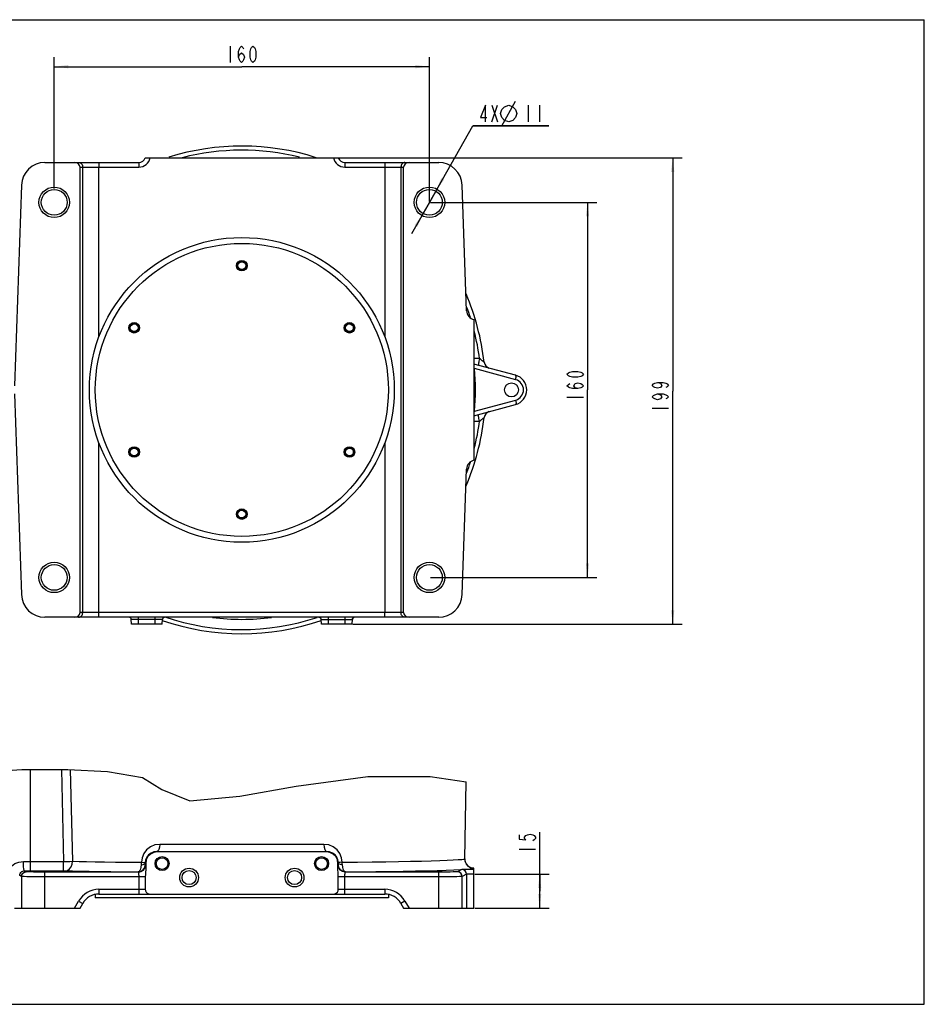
# Model space of a CAD drawing. Header units: millimetres. Extents: x 0 to 594, y 0 to 420.
# Tile 2 of 2: x 208 to 594, y 0 to 420. Entities that reach past the tile are written whole.
import ezdxf

# ---------------------------------------------------------------- set-up
doc = ezdxf.new("R2010")
doc.units = ezdxf.units.MM
doc.header["$LTSCALE"] = 32.67
doc.layers.get('0').update_dxf_attribs({"linetype": 'CONTINUOUS'})
for name, color, linetype in [('010008810001_DXF_DIMENSION', 7, 'CONTINUOUS'), ('010008810001_DXF_FORMAT', 7, 'CONTINUOUS'), ('010018810000DXF_CONTINUOUS_LINE', 7, 'CONTINUOUS'), ('010218810000DXF_CONTINUOUS_LINE', 7, 'CONTINUOUS')]:
    doc.layers.add(name, color=color, linetype=linetype)
doc.styles.get("Standard").update_dxf_attribs({"font": 'txt', "width": 0.7})
doc.dimstyles.new('DIMSTYLE_1', dxfattribs={"dimtxt": 7, "dimasz": 6, "dimexe": 2, "dimexo": 0.2, "dimgap": 0.875, "dimtad": 1, "dimdsep": 46, "dimtxsty": 'Standard', "dimblk": '_FILLED', "dimblk1": '_FILLED', "dimblk2": '_FILLED', "dimcen": 0.09, "dimclrt": 5, "dimazin": 2, "dimtp": 0.01, "dimtm": 0.01, "dimtfac": 1, "dimtofl": 0, "dimtmove": 0, "dimatfit": 3, "dimldrblk": '_FILLED', "dimfxl": 0, "dimtolj": 1, "dimarcsym": 0})
doc.dimstyles.new('DIMSTYLE_2', dxfattribs={"dimtxt": 7, "dimasz": 6, "dimexe": 2, "dimexo": 0.2, "dimtad": 1, "dimdsep": 46, "dimtxsty": 'Standard', "dimblk": '_FILLED', "dimblk1": '_FILLED', "dimblk2": '_FILLED', "dimcen": 0.09, "dimclrt": 5, "dimazin": 2, "dimtp": 0.01, "dimtm": 0.01, "dimtfac": 1, "dimtmove": 0, "dimatfit": 2, "dimldrblk": '_FILLED', "dimfxl": 0, "dimtolj": 1, "dimarcsym": 0})
doc.dimstyles.new('DIMSTYLE_4', dxfattribs={"dimtxt": 7, "dimasz": 6, "dimexe": 2, "dimexo": 0.2, "dimgap": 0.875, "dimtad": 1, "dimdec": 0, "dimdsep": 46, "dimtxsty": 'Standard', "dimblk": '_FILLED', "dimblk1": '_FILLED', "dimblk2": '_FILLED', "dimcen": 0.09, "dimclrt": 5, "dimazin": 2, "dimtp": 0.01, "dimtm": 0.01, "dimtfac": 1, "dimtdec": 0, "dimtofl": 0, "dimtmove": 0, "dimatfit": 3, "dimldrblk": '_FILLED', "dimfxl": 0, "dimtolj": 1, "dimarcsym": 0})

# ---------------------------------------------------------------- blocks, each defined once
blk = doc.blocks.new('_FILLED')
at = {"color": 0, "linetype": 'ByBlock'}
blk.add_solid([(0, 0), (-1, 0.117), (-1, -0.117)], dxfattribs=at)
blk = doc.blocks.new('*D1')
at = {"layer": '010008810001_DXF_DIMENSION', "color": 2, "linetype": 'Continuous'}
for p, q in [((222.97, 347.99), (222.97, 403.96)), ((382.97, 342.49), (382.97, 403.96)), ((222.97, 399.96), (302.97, 399.96)), ((382.97, 399.96), (302.97, 399.96))]:
    blk.add_line(p, q, dxfattribs=at)
at = {"layer": '010008810001_DXF_DIMENSION', "color": 2, "linetype": 'Continuous', "xscale": 6, "yscale": 6, "zscale": 6, "rotation": 180}
blk.add_blockref('_FILLED', (222.97, 399.96), dxfattribs=at)
at = {"layer": '010008810001_DXF_DIMENSION', "color": 2, "linetype": 'Continuous', "xscale": 6, "yscale": 6, "zscale": 6}
blk.add_blockref('_FILLED', (382.97, 399.96), dxfattribs=at)
blk = doc.blocks.new('*D2')
at = {"layer": '010008810001_DXF_DIMENSION', "color": 2, "linetype": 'Continuous'}
for p, q in [((382.97, 342.09), (401.48, 374.73)), ((401.48, 374.73), (433.82, 374.73)), ((433.82, 374.73), (401.48, 374.73)), ((385.68, 346.88), (382.97, 342.09)), ((385.68, 346.88), (385.68, 346.88)), ((382.97, 342.09), (375.32, 328.61)), ((380.26, 337.31), (382.97, 342.09)), ((380.26, 337.31), (380.26, 337.31))]:
    blk.add_line(p, q, dxfattribs=at)
at = {"layer": '010008810001_DXF_DIMENSION', "color": 2, "linetype": 'Continuous', "xscale": 6, "yscale": 6, "zscale": 6}
for p, rotation in [((385.68, 346.88), 240.4360152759), ((380.26, 337.31), 60.4360152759)]:
    blk.add_blockref('_FILLED', p, dxfattribs=dict(at, rotation=rotation))
blk = doc.blocks.new('*D3')
at = {"layer": '010008810001_DXF_DIMENSION', "color": 2, "linetype": 'Continuous'}
for p, q in [((383.37, 342.09), (454.38, 342.09)), ((450.38, 342.09), (450.38, 262.09)), ((450.38, 182.09), (450.38, 262.09)), ((383.37, 182.09), (454.38, 182.09))]:
    blk.add_line(p, q, dxfattribs=at)
at = {"layer": '010008810001_DXF_DIMENSION', "color": 2, "linetype": 'Continuous', "xscale": 6, "yscale": 6, "zscale": 6}
for p, rotation in [((450.38, 342.09), 90), ((450.38, 182.09), 270)]:
    blk.add_blockref('_FILLED', p, dxfattribs=dict(at, rotation=rotation))
blk = doc.blocks.new('*D4')
at = {"layer": '010008810001_DXF_DIMENSION', "color": 2, "linetype": 'Continuous'}
for p, q in [((342.45, 361.09), (490.71, 361.09)), ((486.71, 361.09), (486.71, 261.59)), ((486.71, 162.09), (486.71, 261.59)), ((350.37, 162.09), (490.71, 162.09))]:
    blk.add_line(p, q, dxfattribs=at)
at = {"layer": '010008810001_DXF_DIMENSION', "color": 2, "linetype": 'Continuous', "xscale": 6, "yscale": 6, "zscale": 6}
for p, rotation in [((486.71, 361.09), 90), ((486.71, 162.09), 270)]:
    blk.add_blockref('_FILLED', p, dxfattribs=dict(at, rotation=rotation))
blk = doc.blocks.new('*D6')
at = {"layer": '010008810001_DXF_DIMENSION', "color": 2, "linetype": 'Continuous'}
for p, q in [((429.98, 48.3), (429.98, 73.47)), ((402.37, 55.56), (433.98, 55.56)), ((429.98, 55.56), (429.98, 48.3)), ((429.98, 41.05), (429.98, 48.3)), ((402.37, 41.05), (433.98, 41.05))]:
    blk.add_line(p, q, dxfattribs=at)
at = {"layer": '010008810001_DXF_DIMENSION', "color": 2, "linetype": 'Continuous', "xscale": 6, "yscale": 6, "zscale": 6}
for p, rotation in [((429.98, 55.56), 90), ((429.98, 41.05), 270)]:
    blk.add_blockref('_FILLED', p, dxfattribs=dict(at, rotation=rotation))

msp = doc.modelspace()

# ---------------------------------------------------------------- linework, layer by layer
at = {"color": 2, "linetype": 'Continuous'}
for p, q in [((192.047, 99.083), (209.174, 100.113)), ((209.174, 100.113), (228.774, 100.201)), ((228.774, 100.201), (245.749, 99.335)), ((245.749, 99.335), (260.625, 96.795)), ((260.625, 96.795), (268.869, 91.609)), ((326.148, 93.041), (356.649, 97.125)), ((356.649, 97.125), (383.289, 97.106)), ((383.289, 97.106), (398.614, 94.941)), ((302.153, 88.724), (326.148, 93.041)), ((268.869, 91.609), (280.738, 86.825)), ((280.738, 86.825), (302.153, 88.724))]:
    msp.add_line(p, q, dxfattribs=at)
at = {"layer": '010008810001_DXF_DIMENSION', "color": 5, "linetype": 'Continuous'}
for p, q in [((297.933, 408.713), (297.933, 401.713)), ((409.609, 376.479), (412.059, 383.479)), ((409.609, 383.479), (412.059, 376.479)), ((413.867, 374.729), (419.7, 385.229)), ((425.067, 383.479), (425.067, 376.479)), ((429.967, 383.479), (429.967, 376.479)), ((441.634, 258.944), (448.634, 258.944)), ((477.958, 254.222), (484.958, 254.222)), ((421.23, 66.119), (428.23, 66.119))]:
    msp.add_line(p, q, dxfattribs=at)
for points in [[(301.608, 404.046), (301.915, 405.213), (302.833, 405.796), (303.752, 405.213), (304.058, 404.046), (303.752, 402.879), (303.446, 402.296), (302.833, 401.713), (302.221, 402.296), (301.915, 402.879), (301.608, 404.046), (301.608, 406.379), (301.915, 407.546), (302.221, 408.129), (302.833, 408.713), (303.446, 408.129), (303.752, 407.546)], [(307.733, 401.713), (307.121, 402.296), (306.815, 402.879), (306.508, 404.046), (306.508, 406.379), (306.815, 407.546), (307.121, 408.129), (307.733, 408.713), (308.346, 408.129), (308.652, 407.546), (308.958, 406.379), (308.958, 404.046), (308.652, 402.879), (308.346, 402.296), (307.733, 401.713)], [(406.852, 376.479), (406.852, 383.479), (404.709, 378.229), (407.465, 378.229)], [(413.284, 379.979), (413.867, 381.729), (415.034, 382.896), (416.784, 383.479), (418.534, 382.896), (419.7, 381.729), (420.284, 379.979), (419.7, 378.229), (418.534, 377.063), (416.784, 376.479), (415.034, 377.063), (413.867, 378.229), (413.284, 379.979)], [(448.634, 268.744), (448.051, 268.132), (447.468, 267.826), (446.301, 267.519), (443.968, 267.519), (442.801, 267.826), (442.218, 268.132), (441.634, 268.744), (442.218, 269.357), (442.801, 269.663), (443.968, 269.969), (446.301, 269.969), (447.468, 269.663), (448.051, 269.357), (448.634, 268.744)], [(446.301, 262.619), (445.134, 262.926), (444.551, 263.844), (445.134, 264.763), (446.301, 265.069), (447.468, 264.763), (448.051, 264.457), (448.634, 263.844), (448.051, 263.232), (447.468, 262.926), (446.301, 262.619), (443.968, 262.619), (442.801, 262.926), (442.218, 263.232), (441.634, 263.844), (442.218, 264.457), (442.801, 264.763)], [(480.291, 265.247), (481.458, 264.941), (482.041, 264.022), (481.458, 263.103), (480.291, 262.797), (479.125, 263.103), (478.541, 263.41), (477.958, 264.022), (478.541, 264.635), (479.125, 264.941), (480.291, 265.247), (482.625, 265.247), (483.791, 264.941), (484.375, 264.635), (484.958, 264.022), (484.375, 263.41), (483.791, 263.103)], [(480.291, 260.347), (481.458, 260.041), (482.041, 259.122), (481.458, 258.203), (480.291, 257.897), (479.125, 258.203), (478.541, 258.51), (477.958, 259.122), (478.541, 259.735), (479.125, 260.041), (480.291, 260.347), (482.625, 260.347), (483.791, 260.041), (484.375, 259.735), (484.958, 259.122), (484.375, 258.51), (483.791, 258.203)], [(421.23, 72.244), (421.23, 70.406), (424.147, 70.1), (423.563, 70.712), (423.563, 71.325), (424.147, 71.937), (424.73, 72.244), (425.897, 72.55), (427.063, 72.244), (427.647, 71.937), (428.23, 71.325), (428.23, 70.712), (427.647, 70.1), (427.063, 69.794)]]:
    msp.add_lwpolyline(points, dxfattribs=at)
at = {"layer": '010008810001_DXF_FORMAT', "color": 7, "linetype": 'Continuous'}
for p, q in [((0, 420), (594, 420)), ((594, 0), (594, 420)), ((0, 0), (594, 0))]:
    msp.add_line(p, q, dxfattribs=at)
at = {"layer": '010018810000DXF_CONTINUOUS_LINE', "color": 7, "linetype": 'Continuous'}
for p, q in [((219.015, 359.092), (258.987, 359.092)), ((233.97, 167.092), (233.97, 357.092)), ((261.816, 361.092), (344.125, 361.092)), ((346.953, 359.092), (386.926, 359.092)), ((371.97, 167.092), (371.97, 357.092)), ((209.021, 349.441), (206.031, 263.837)), ((398.791, 295.868), (396.92, 349.441)), ((401.97, 292.092), (401.97, 232.092)), ((419.653, 268.37), (401.97, 273.108)), ((206.031, 260.347), (209.021, 174.743)), ((401.97, 251.075), (419.653, 255.813)), ((396.92, 174.743), (398.791, 228.316)), ((386.926, 165.092), (219.015, 165.092)), ((255.97, 162.092), (255.781, 164.252)), ((268.97, 162.092), (269.159, 164.252)), ((269.16, 164.253), (269.227, 164.517)), ((336.97, 162.092), (336.781, 164.252)), ((349.97, 162.092), (350.159, 164.252)), ((350.159, 164.252), (350.235, 164.535)), ((268.97, 162.092), (255.97, 162.092)), ((349.97, 162.092), (336.97, 162.092)), ((398.041, 62.11), (398.614, 94.941)), ((338.971, 65.048), (266.97, 65.048)), ((261.97, 60.049), (261.97, 57.318)), ((343.97, 57.318), (343.97, 60.049)), ((401.97, 41.048), (401.97, 58.041)), ((261.816, 54.39), (261.816, 49.048)), ((344.125, 49.048), (344.125, 54.39)), ((242.053, 47.048), (363.888, 47.048)), ((233.97, 41.048), (235.125, 43.048)), ((370.816, 43.048), (371.97, 41.048)), ((206.001, 41.048), (233.97, 41.048)), ((371.97, 41.048), (401.97, 41.048))]:
    msp.add_line(p, q, dxfattribs=at)
at = {"layer": '010018810000DXF_CONTINUOUS_LINE', "color": 9, "linetype": 'Continuous'}
for p, q in [((233.97, 357.092), (258.987, 357.092)), ((235.125, 167.092), (235.125, 357.092)), ((242.053, 359.092), (242.053, 357.092)), ((242.053, 284.766), (242.053, 357.092)), ((258.987, 359.092), (258.987, 357.092)), ((346.953, 359.092), (346.953, 357.092)), ((346.953, 357.092), (371.97, 357.092)), ((363.888, 359.092), (363.888, 357.092)), ((363.888, 357.092), (363.888, 284.766)), ((370.816, 357.092), (370.816, 167.092)), ((419.753, 266.439), (402.2, 271.142)), ((402.2, 253.042), (419.753, 257.745)), ((242.053, 167.092), (242.053, 239.418)), ((363.888, 239.418), (363.888, 167.092)), ((371.97, 167.092), (233.97, 167.092)), ((242.053, 165.092), (242.053, 167.092)), ((269.113, 164.179), (255.828, 164.179)), ((258.97, 162.092), (258.97, 165.092)), ((265.97, 162.092), (265.97, 165.092)), ((336.828, 164.179), (350.113, 164.179)), ((339.97, 162.092), (339.97, 165.092)), ((346.97, 162.092), (346.97, 165.092)), ((363.888, 165.092), (363.888, 167.092)), ((212.698, 100.129), (212.698, 56.932)), ((226.011, 100.189), (226.91, 60.932)), ((229.834, 100.147), (230.711, 60.995)), ((266.97, 65.048), (266.834, 65.184)), ((338.971, 65.048), (339.107, 65.184)), ((209.824, 60.93), (212.698, 60.932)), ((212.698, 60.932), (226.91, 60.932)), ((226.91, 56.932), (226.91, 60.932)), ((261.97, 60.049), (261.77, 60.25)), ((261.788, 59.502), (261.901, 59.389)), ((343.97, 60.049), (344.171, 60.25)), ((344.04, 59.389), (344.152, 59.502)), ((398.037, 62.102), (398.041, 62.11)), ((209.021, 54.524), (208.25, 54.91)), ((211.02, 56.524), (210.206, 56.93)), ((212.698, 56.932), (226.91, 56.932)), ((219.015, 41.048), (219.015, 56.389)), ((258.902, 56.389), (219.015, 56.389)), ((258.789, 56.502), (258.902, 56.389)), ((347.039, 56.389), (347.152, 56.502)), ((386.926, 56.389), (347.039, 56.389)), ((386.926, 41.048), (386.926, 56.389)), ((396.792, 57.459), (394.921, 56.524)), ((398.791, 55.459), (396.92, 54.524)), ((398.791, 55.459), (398.791, 41.048)), ((401.396, 57.853), (401.97, 57.985)), ((209.021, 54.524), (209.021, 41.048)), ((261.816, 54.39), (219.015, 54.39)), ((258.987, 54.39), (258.987, 47.048)), ((386.926, 54.39), (344.125, 54.39)), ((346.953, 47.048), (346.953, 54.39)), ((396.92, 41.048), (396.92, 54.524)), ((242.053, 49.048), (242.053, 47.048)), ((242.053, 49.048), (261.816, 49.048)), ((344.125, 49.048), (363.888, 49.048)), ((363.888, 49.048), (363.888, 47.048)), ((231.661, 41.048), (233.393, 44.048)), ((233.393, 44.048), (235.125, 43.048)), ((372.548, 44.048), (370.816, 43.048)), ((372.548, 44.048), (374.28, 41.048))]:
    msp.add_line(p, q, dxfattribs=at)
at = {"layer": '010018810000DXF_CONTINUOUS_LINE', "color": 7, "linetype": 'Continuous'}
for points in [[(255.029, 165.073), (255.348, 164.946), (255.595, 164.72), (255.738, 164.456), (255.782, 164.251)], [(269.227, 164.517), (269.405, 164.79), (269.671, 164.99), (269.978, 165.084)], [(335.844, 165.092), (336.185, 165.028), (336.517, 164.81), (336.711, 164.523), (336.782, 164.251)], [(350.235, 164.535), (350.439, 164.825), (350.756, 165.028)], [(266.97, 65.048), (265.425, 64.803), (264.031, 64.093), (262.925, 62.988), (262.215, 61.594), (261.97, 60.049)], [(343.97, 60.049), (343.726, 61.594), (343.016, 62.988), (341.91, 64.093), (340.516, 64.803), (338.971, 65.048)], [(217.471, 56.652), (217.526, 56.665), (217.968, 56.692), (218.814, 56.715), (219.997, 56.732), (221.421, 56.744), (222.97, 56.748)], [(222.97, 56.556), (221.421, 56.56), (219.997, 56.571), (218.814, 56.589), (217.968, 56.612), (217.526, 56.638), (217.471, 56.652)], [(222.97, 56.748), (224.52, 56.744), (225.944, 56.732), (227.127, 56.715), (227.973, 56.692), (228.414, 56.665), (228.47, 56.652)], [(228.47, 56.652), (228.414, 56.638), (227.973, 56.612), (227.127, 56.589), (225.944, 56.571), (224.52, 56.56), (222.97, 56.556)], [(261.97, 57.318), (261.926, 56.32), (261.851, 55.348), (261.816, 54.39)], [(344.125, 54.39), (344.092, 55.318), (344.017, 56.286), (343.97, 57.318)], [(377.471, 56.652), (377.526, 56.665), (377.968, 56.692), (378.814, 56.715), (379.997, 56.732), (381.421, 56.744), (382.97, 56.748)], [(382.97, 56.556), (381.421, 56.56), (379.997, 56.571), (378.814, 56.589), (377.968, 56.612), (377.526, 56.638), (377.471, 56.652)], [(382.97, 56.748), (384.52, 56.744), (385.944, 56.732), (387.127, 56.715), (387.973, 56.692), (388.414, 56.665), (388.47, 56.652)], [(388.47, 56.652), (388.414, 56.638), (387.973, 56.612), (387.127, 56.589), (385.944, 56.571), (384.52, 56.56), (382.97, 56.556)], [(261.816, 49.048), (261.916, 48.439), (262.213, 47.88), (262.672, 47.435), (263.248, 47.148), (263.886, 47.048)], [(342.054, 47.048), (342.693, 47.148), (343.269, 47.435), (343.728, 47.88), (344.025, 48.44), (344.125, 49.048)]]:
    msp.add_lwpolyline(points, dxfattribs=at)
at = {"layer": '010018810000DXF_CONTINUOUS_LINE', "color": 9, "linetype": 'Continuous'}
for points in [[(267.938, 68.236), (265.896, 67.973), (263.987, 67.167), (262.374, 65.897), (261.168, 64.287), (260.416, 62.472), (260.126, 60.575)], [(267.938, 68.236), (267.855, 67.083), (267.615, 66.098), (267.257, 65.431), (266.834, 65.184)], [(338.003, 68.236), (331.507, 68.194), (324.513, 68.16), (317.344, 68.135), (310.177, 68.12), (302.988, 68.115), (295.775, 68.12), (288.58, 68.135), (281.475, 68.16), (274.561, 68.193), (267.938, 68.236)], [(338.003, 68.236), (338.086, 67.083), (338.326, 66.098), (338.684, 65.431), (339.107, 65.184)], [(345.815, 60.574), (345.524, 62.475), (344.772, 64.29), (343.564, 65.9), (341.95, 67.17), (340.039, 67.974), (338.003, 68.236)], [(266.834, 65.184), (265.51, 65.025), (264.274, 64.527), (263.23, 63.739), (262.448, 62.738), (261.961, 61.607), (261.772, 60.421)], [(344.169, 60.421), (343.98, 61.607), (343.493, 62.738), (342.711, 63.739), (341.666, 64.528), (340.429, 65.025), (339.107, 65.184)], [(202.953, 54.91), (203.143, 56.313), (203.726, 57.683), (204.734, 58.952), (206.156, 59.999), (207.906, 60.689), (209.824, 60.93)], [(210.207, 56.93), (210.09, 57.143), (209.984, 57.718), (209.899, 58.601), (209.844, 59.707), (209.824, 60.93)], [(226.91, 60.932), (228.329, 60.957), (229.631, 60.979), (230.711, 60.995)], [(227.67, 56.926), (228.614, 57.137), (229.464, 57.722), (230.137, 58.623), (230.567, 59.751), (230.711, 60.995)], [(230.711, 60.995), (233.581, 60.937), (236.781, 60.878), (240.381, 60.817), (244.457, 60.756), (249.095, 60.694), (254.35, 60.633), (260.126, 60.575)], [(258.789, 56.502), (259.937, 56.731), (260.91, 57.381), (261.56, 58.354), (261.788, 59.502)], [(260.071, 59.482), (259.935, 58.528), (259.723, 57.703), (259.448, 57.064), (259.129, 56.654), (258.789, 56.502)], [(258.902, 56.389), (260.049, 56.618), (261.022, 57.268), (261.673, 58.241), (261.901, 59.389)], [(260.126, 60.575), (260.111, 60.026), (260.071, 59.482)], [(260.071, 59.482), (260.958, 59.673), (261.55, 59.94), (261.77, 60.25)], [(260.126, 60.575), (260.986, 60.521), (261.56, 60.467), (261.772, 60.421)], [(261.772, 60.421), (261.77, 60.335), (261.77, 60.25)], [(261.77, 60.25), (261.772, 60.011), (261.775, 59.803), (261.779, 59.643), (261.783, 59.54), (261.788, 59.502)], [(261.901, 59.389), (261.921, 59.234), (261.94, 58.82), (261.957, 58.17), (261.97, 57.318)], [(343.97, 57.318), (343.984, 58.169), (344.001, 58.819), (344.02, 59.234), (344.04, 59.389)], [(347.039, 56.389), (345.892, 56.618), (344.919, 57.268), (344.268, 58.241), (344.04, 59.389)], [(344.152, 59.502), (344.157, 59.54), (344.162, 59.643), (344.166, 59.803), (344.169, 60.011), (344.171, 60.25)], [(347.152, 56.502), (346.004, 56.731), (345.031, 57.381), (344.381, 58.354), (344.152, 59.502)], [(345.815, 60.575), (344.954, 60.521), (344.381, 60.467), (344.169, 60.421)], [(344.171, 60.25), (344.171, 60.335), (344.169, 60.421)], [(345.87, 59.482), (344.983, 59.673), (344.391, 59.941), (344.171, 60.25)], [(345.815, 60.574), (352.308, 60.641), (358.501, 60.715), (364.355, 60.799), (369.833, 60.89), (374.904, 60.988), (379.535, 61.094), (383.699, 61.206), (387.371, 61.323), (390.528, 61.445), (393.151, 61.572), (395.224, 61.701), (396.735, 61.833), (397.674, 61.967), (398.037, 62.102)], [(345.87, 59.482), (345.83, 60.026), (345.815, 60.574)], [(347.152, 56.502), (346.812, 56.654), (346.493, 57.064), (346.218, 57.703), (346.006, 58.528), (345.87, 59.482)], [(401.97, 58.033), (400.737, 58.25), (399.631, 58.837), (398.761, 59.737), (398.211, 60.862), (398.037, 62.102)], [(208.25, 54.91), (208.303, 55.378), (208.467, 55.837), (208.753, 56.263), (209.157, 56.615), (209.657, 56.848), (210.206, 56.93)], [(209.021, 54.524), (209.173, 55.289), (209.607, 55.938), (210.255, 56.371), (211.02, 56.524)], [(210.206, 56.93), (211.451, 56.932), (212.698, 56.932)], [(219.015, 56.389), (217.279, 56.393), (215.619, 56.402), (214.122, 56.418), (212.86, 56.44), (211.894, 56.465), (211.271, 56.494), (211.02, 56.524)], [(226.91, 56.932), (227.193, 56.932), (227.455, 56.929), (227.67, 56.926)], [(227.67, 56.926), (230.695, 56.867), (234.072, 56.807), (237.875, 56.746), (242.188, 56.684), (247.103, 56.622), (252.676, 56.56), (258.789, 56.502)], [(258.902, 56.389), (258.924, 56.314), (258.945, 56.11), (258.962, 55.792), (258.976, 55.38), (258.985, 54.902), (258.987, 54.39)], [(346.953, 54.39), (346.956, 54.901), (346.965, 55.379), (346.978, 55.791), (346.996, 56.109), (347.017, 56.314), (347.039, 56.389)], [(347.152, 56.502), (353.799, 56.566), (360.15, 56.638), (366.167, 56.718), (371.813, 56.806), (377.057, 56.902), (381.867, 57.004), (386.215, 57.112), (390.076, 57.226), (393.428, 57.345), (396.25, 57.467), (398.527, 57.593), (400.246, 57.722), (401.396, 57.853)], [(394.921, 56.524), (394.67, 56.494), (394.047, 56.465), (393.081, 56.44), (391.819, 56.418), (390.321, 56.402), (388.662, 56.393), (386.926, 56.389)], [(396.92, 54.524), (396.768, 55.289), (396.334, 55.938), (395.686, 56.371), (394.921, 56.524)], [(401.97, 57.559), (400.628, 57.553), (399.39, 57.542), (398.338, 57.526), (397.528, 57.506), (397.002, 57.483), (396.792, 57.459)], [(398.791, 55.459), (398.638, 56.224), (398.205, 56.873), (397.557, 57.307), (396.792, 57.459)], [(401.97, 55.558), (401.132, 55.551), (400.371, 55.539), (399.73, 55.523), (399.238, 55.504), (398.92, 55.482), (398.791, 55.459)], [(219.015, 54.39), (216.838, 54.393), (214.766, 54.403), (212.898, 54.419), (211.322, 54.44), (210.116, 54.466), (209.336, 54.494), (209.021, 54.524)], [(396.92, 54.524), (396.605, 54.494), (395.825, 54.466), (394.618, 54.44), (393.043, 54.419), (391.175, 54.403), (389.103, 54.393), (386.926, 54.39)]]:
    msp.add_lwpolyline(points, dxfattribs=at)
at = {"layer": '010018810000DXF_CONTINUOUS_LINE', "color": 7, "linetype": 'Continuous'}
for centre, radius in [((222.97, 342.092), 6.5), ((222.97, 342.092), 5.5), ((382.97, 342.092), 6.5), ((382.97, 342.092), 5.5), ((302.97, 262.092), 65), ((302.97, 315.092), 2), ((302.97, 315.092), 1.65), ((257.071, 288.592), 2), ((257.071, 288.592), 1.65), ((348.87, 288.592), 2), ((348.87, 288.592), 1.65), ((417.97, 262.092), 3), ((257.071, 235.592), 2), ((257.071, 235.592), 1.65), ((348.87, 235.592), 2), ((348.87, 235.592), 1.65), ((302.97, 209.092), 2), ((302.97, 209.092), 1.65), ((222.97, 182.092), 6.5), ((222.97, 182.092), 5.5), ((382.97, 182.092), 6.5), ((382.97, 182.092), 5.5), ((268.97, 60.048), 3), ((336.97, 60.048), 3), ((268.97, 60.048), 2.5), ((336.97, 60.048), 2.5), ((280.47, 54.048), 4), ((280.47, 54.048), 3), ((325.47, 54.048), 4), ((325.47, 54.048), 3)]:
    msp.add_circle(centre, radius, dxfattribs=at)
for centre, radius, start, end in [((302.97, 262.092), 104, 72.25198, 107.41831), ((219.015, 349.092), 10, 90, 178), ((258.987, 362.092), 3, 270, 340.52878), ((346.953, 362.092), 3, 199.47122, 270), ((386.926, 349.092), 10, 2, 90), ((302.97, 262.092), 104, 6.52795, 23.17568), ((402.789, 296.007), 4, 182, 258.19853), ((409.277, 274.257), 3, 186.52792, 254.99993), ((417.97, 262.092), 6.5, 285, 75), ((409.277, 249.927), 3, 105, 173.47205), ((302.97, 262.092), 104, 336.82433, 353.47205), ((402.789, 228.176), 4, 101.80147, 178), ((219.015, 175.092), 10, 182, 270), ((386.926, 175.092), 10, 270, 358), ((302.97, 262.092), 104, 250.96771, 289.01263), ((402.041, 62.04), 4, 178.99998, 268.99477), ((242.053, 39.048), 8, 90, 150), ((363.888, 39.048), 8, 30, 90)]:
    msp.add_arc(centre, radius, start, end, dxfattribs=at)
at = {"layer": '010018810000DXF_CONTINUOUS_LINE', "color": 9, "linetype": 'Continuous'}
for centre, radius, start, end in [((302.97, 262.092), 102.252, 76.07564, 104.40484), ((258.987, 362.092), 5, 270, 348.46304), ((346.953, 362.092), 5, 191.53696, 270), ((302.97, 262.092), 102.252, 17.58389, 20.11987), ((302.97, 262.092), 102.252, 7.49369, 14.15818), ((388.001, -220.459), 496.156, 88.11182, 88.38786), ((410.45, 189.017), 82.538, 95.73621, 95.90824), ((413.047, 276.546), 12.118, 203.9005, 206.48292), ((302.408, 262.092), 100.202, 354.81811, 5.18189), ((418.588, 262.092), 4.5, 285.00118, 74.99873), ((410.45, 335.166), 82.537, 264.09182, 264.26385), ((413.048, 247.638), 12.119, 153.5171, 156.09933), ((387.031, 776.392), 527.92, 271.62045, 271.87988), ((302.97, 262.092), 102.252, 345.84181, 352.50631), ((302.97, 262.092), 102.252, 339.88012, 342.41645), ((254.848, 164.117), 0.974, 59.6526, 66.54884), ((254.802, 164.085), 1.03, 19.36386, 23.27244), ((254.803, 164.086), 1.029, 14.38673, 19.36688), ((254.818, 164.089), 1.014, 9.75948, 14.38922), ((254.844, 164.094), 0.987, 4.95228, 9.76272), ((270.097, 164.094), 0.987, 170.18557, 175.0476), ((270.123, 164.089), 1.014, 165.60984, 170.18926), ((270.139, 164.085), 1.03, 156.33857, 165.60694), ((270.106, 164.1), 0.994, 124.97703, 139.88191), ((270.093, 164.118), 0.972, 116.81877, 124.93694), ((302.97, 262.092), 102.252, 251.27848, 288.32084), ((302.97, 262.092), 97.882, 262.6519, 277.43541), ((335.83, 164.092), 1.001, 4.98819, 14.41747), ((351.111, 164.092), 1.001, 165.58336, 175.01166), ((351.139, 164.085), 1.03, 154.18138, 165.6073), ((351.114, 164.097), 1.002, 147.1236, 154.18265), ((351.102, 164.104), 0.989, 138.42851, 147.08205), ((351.106, 164.101), 0.994, 125.76997, 138.42323), ((351.094, 164.116), 0.974, 118.54729, 125.74812), ((351.093, 164.117), 0.973, 114.44862, 118.52398), ((242.053, 39.048), 10, 90, 150), ((363.888, 39.048), 10, 30, 90)]:
    msp.add_arc(centre, radius, start, end, dxfattribs=at)
at = {"layer": '010018810000DXF_CONTINUOUS_LINE', "color": 7, "linetype": 'Continuous'}
for centre, major_axis, start_param, end_param in [((231.661, 357.092), (-2.309, 0), 3.1415927, 4.712389), ((374.28, 357.092), (-2.309, 0), -1.5707963, 0), ((231.661, 167.092), (2.309, 0), -1.5707963, 0), ((374.28, 167.092), (2.309, 0), 3.1415927, 4.712389)]:
    msp.add_ellipse(centre, major_axis=major_axis, ratio=0.8660254, start_param=start_param, end_param=end_param, dxfattribs=at)
at = {"layer": '010018810000DXF_CONTINUOUS_LINE', "color": 9, "linetype": 'Continuous'}
for points, knots in [([(233.393, 359.092), (233.62, 359.092), (234.089, 358.982), (234.663, 358.526), (235.039, 357.864), (235.125, 357.351), (235.125, 357.092)], [0, 0, 0, 0, 0.2332175, 0.4765998, 0.733672, 1, 1, 1, 1]), ([(372.548, 359.092), (372.321, 359.092), (371.852, 358.982), (371.278, 358.526), (370.902, 357.864), (370.816, 357.351), (370.816, 357.092)], [0, 0, 0, 0, 0.2332175, 0.4765998, 0.733672, 1, 1, 1, 1]), ([(404.349, 275.427), (404.256, 275.072), (404.098, 274.414), (403.95, 273.63), (403.886, 273.119), (403.874, 272.848), (403.88, 272.683), (403.919, 272.586), (403.947, 272.579)], [0, 0, 0, 0, 0.3787913, 0.6972186, 0.8194125, 0.911402, 0.9706699, 1, 1, 1, 1]), ([(406.296, 273.915), (406.294, 273.921), (406.271, 273.929), (406.24, 273.962), (406.176, 274.005), (406.096, 274.068), (405.997, 274.143), (405.838, 274.265), (405.614, 274.438), (405.322, 274.664), (404.896, 274.996), (404.57, 275.252), (404.349, 275.427)], [0, 0, 0, 0, 0.0066559, 0.026015, 0.0571887, 0.0989994, 0.1499025, 0.2083497, 0.3429972, 0.4945001, 0.6571214, 1, 1, 1, 1]), ([(419.753, 266.439), (419.809, 266.671), (419.89, 267.107), (419.925, 267.63), (419.888, 267.98), (419.835, 268.201), (419.736, 268.348), (419.653, 268.37)], [0, 0, 0, 0, 0.354834, 0.6562684, 0.7762132, 0.8725279, 1, 1, 1, 1]), ([(419.753, 257.745), (419.809, 257.513), (419.89, 257.077), (419.925, 256.554), (419.888, 256.203), (419.835, 255.983), (419.736, 255.836), (419.653, 255.813)], [0, 0, 0, 0, 0.3548336, 0.6562677, 0.7762125, 0.8725273, 1, 1, 1, 1]), ([(404.349, 248.756), (404.256, 249.112), (404.098, 249.77), (403.95, 250.554), (403.886, 251.065), (403.874, 251.336), (403.88, 251.501), (403.919, 251.598), (403.947, 251.605)], [0, 0, 0, 0, 0.3787962, 0.6972256, 0.819419, 0.911407, 0.9706722, 1, 1, 1, 1]), ([(404.349, 248.757), (404.57, 248.931), (404.896, 249.188), (405.322, 249.52), (405.614, 249.746), (405.838, 249.918), (405.997, 250.041), (406.096, 250.116), (406.176, 250.178), (406.24, 250.222), (406.271, 250.255), (406.294, 250.263), (406.296, 250.268)], [0, 0, 0, 0, 0.3428834, 0.5055055, 0.6570109, 0.79166, 0.8501072, 0.9010083, 0.9428144, 0.9739827, 0.9933407, 1, 1, 1, 1]), ([(233.393, 165.092), (233.62, 165.092), (234.089, 165.202), (234.663, 165.657), (235.039, 166.32), (235.125, 166.833), (235.125, 167.092)], [0, 0, 0, 0, 0.2332175, 0.4765998, 0.733672, 1, 1, 1, 1]), ([(255.828, 164.179), (255.815, 164.179), (255.785, 164.2), (255.783, 164.233), (255.781, 164.252)], [0, 0, 0, 0, 0.3944442, 1, 1, 1, 1]), ([(269.159, 164.252), (269.158, 164.234), (269.156, 164.2), (269.126, 164.179), (269.113, 164.179)], [0, 0, 0, 0, 0.6074347, 1, 1, 1, 1]), ([(336.781, 164.252), (336.783, 164.233), (336.785, 164.2), (336.815, 164.179), (336.828, 164.179)], [0, 0, 0, 0, 0.6056729, 1, 1, 1, 1]), ([(350.113, 164.179), (350.125, 164.179), (350.156, 164.2), (350.158, 164.233), (350.159, 164.252)], [0, 0, 0, 0, 0.3941869, 1, 1, 1, 1]), ([(372.548, 165.092), (372.321, 165.092), (371.852, 165.202), (371.278, 165.657), (370.902, 166.32), (370.816, 166.833), (370.816, 167.092)], [0, 0, 0, 0, 0.2332175, 0.4765998, 0.733672, 1, 1, 1, 1])]:
    msp.add_open_spline(points, degree=3, knots=knots, dxfattribs=at)
for points in [[(255.339, 164.957), (255.447, 164.894), (255.544, 164.809), (255.62, 164.71)], [(255.62, 164.71), (255.672, 164.644), (255.715, 164.57), (255.748, 164.492)], [(269.346, 164.741), (269.284, 164.668), (269.233, 164.586), (269.195, 164.499)], [(270.097, 165.092), (269.945, 165.092), (269.79, 165.054), (269.654, 164.986)], [(336.669, 164.641), (336.581, 164.777), (336.455, 164.895), (336.313, 164.972)], [(336.8, 164.341), (336.773, 164.447), (336.728, 164.55), (336.669, 164.641)]]:
    msp.add_open_spline(points, degree=3, dxfattribs=at)
at = {"layer": '010218810000DXF_CONTINUOUS_LINE', "color": 7, "linetype": 'Continuous'}
for p, q in [((240.47, 46.882), (240.47, 45.348)), ((365.47, 46.84), (365.47, 45.348)), ((365.47, 45.348), (240.47, 45.348))]:
    msp.add_line(p, q, dxfattribs=at)
for centre, radius in [((302.97, 262.092), 62.5), ((302.97, 315.092), 2.25), ((257.071, 288.592), 2.25), ((348.87, 288.592), 2.25), ((257.071, 235.592), 2.25), ((348.87, 235.592), 2.25), ((302.97, 209.092), 2.25)]:
    msp.add_circle(centre, radius, dxfattribs=at)

# ---------------------------------------------------------------- dimensions: what is measured, and where the dimension line sits
at = {"layer": '010008810001_DXF_DIMENSION', "color": 2, "linetype": 'Continuous'}
dim = msp.add_linear_dim(base=(382.97, 399.963), p1=(222.97, 347.792), p2=(382.97, 342.292), dimstyle='DIMSTYLE_1', dxfattribs=at)
dim.commit()
dim.dimension.update_dxf_attribs({"geometry": '*D1', "text_midpoint": (295.483, 399.963), "dimtype": 160})
dim = msp.add_diameter_dim_2p(p1=(385.684, 346.876), p2=(380.257, 337.308), text='4X%%c<>', dimstyle='DIMSTYLE_2', override={"dimtih": 1, "dimtoh": 1, "dimpost": '<>'}, dxfattribs=at)
dim.commit()
dim.dimension.update_dxf_attribs({"geometry": '*D2', "text_midpoint": (403.484, 376.479), "dimtype": 163})
for base, p1, p2, angle, dimstyle, picture, middle in [((486.708, 162.092), (342.254, 361.092), (350.17, 162.092), 270, 'DIMSTYLE_1', '*D4', (486.708, 251.772)), ((450.384, 182.092), (383.17, 342.092), (383.17, 182.092), 270, 'DIMSTYLE_1', '*D3', (450.384, 256.494)), ((429.98, 55.558), (402.17, 41.048), (402.17, 55.558), 90, 'DIMSTYLE_4', '*D6', (429.98, 63.669))]:
    dim = msp.add_linear_dim(base=base, p1=p1, p2=p2, angle=angle, dimstyle=dimstyle, dxfattribs=at)
    dim.commit()
    dim.dimension.update_dxf_attribs({"geometry": picture, "text_midpoint": middle, "dimtype": 160})

doc.saveas('drawing.dxf')
